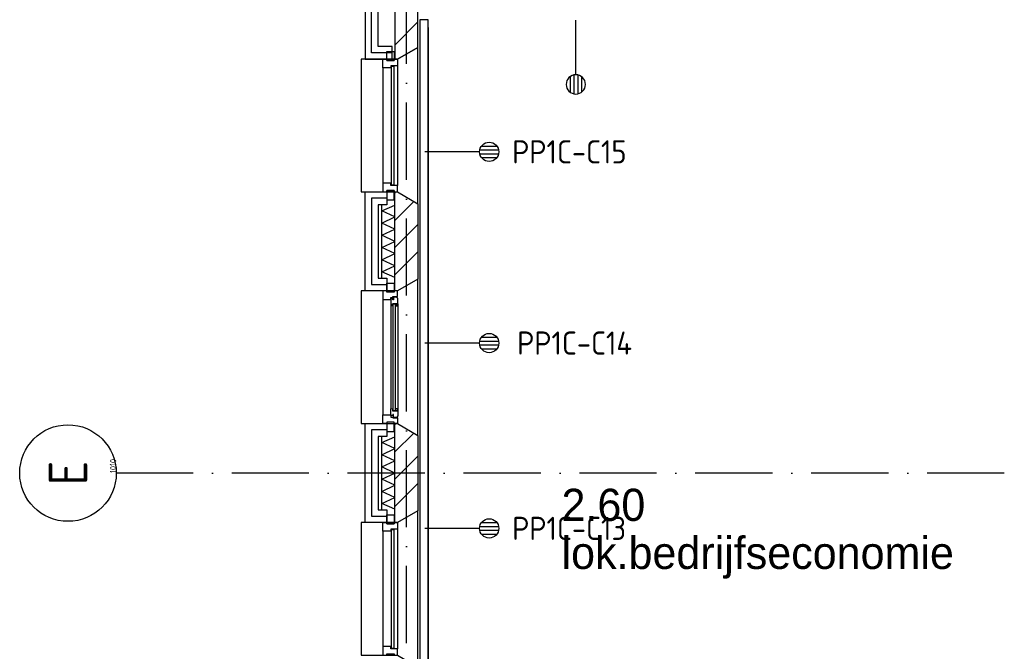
# Model space of a CAD drawing. Header units: millimetres. Extents: x -6587 to 112313, y 244 to 84344.
# Tile 7 of 54: x 14595 to 22243, y 33122 to 38030. Entities that reach past the tile are written whole.
import ezdxf
from ezdxf.enums import TextEntityAlignment as Align

# ---------------------------------------------------------------- set-up
doc = ezdxf.new("R2010")
doc.units = ezdxf.units.MM
doc.header["$LTSCALE"] = 100
doc.linetypes.add('DASHDOT', pattern=[9, 6, -1.5, 0, -1.5])
doc.layers.get('0').update_dxf_attribs({"color": 9, "linetype": 'CONTINUOUS'})
for name, color, linetype in [('AL$7----_STRAMIEN', 1, 'DASHDOT'), ('AL21----_BUITENWAND', 4, 'CONTINUOUS'), ('AL21K---_ISOLATIE', 1, 'CONTINUOUS'), ('AL28----_KONSTRUKTIE', 3, 'CONTINUOUS'), ('AL31----_BUITENKOZ', 7, 'CONTINUOUS'), ('ALL-----_REFLIJNEN', 8, 'CONTINUOUS'), ('ALN-----_BLOCKNAAM', 2, 'CONTINUOUS'), ('ALXA3---_VOLZWART', 14, 'CONTINUOUS'), ('ALXAB---_PREFABBETON', 1, 'CONTINUOUS'), ('BOUW', 8, 'CONTINUOUS'), ('EA61303-_ARCEER', 1, 'CONTINUOUS'), ('EB6441--_ATTRIB', 2, 'CONTINUOUS'), ('EL61303-_WANDGOOT', 3, 'CONTINUOUS'), ('EL6441--_DATACOM', 3, 'CONTINUOUS'), ('LIJN025', 10, 'CONTINUOUS'), ('WANDGOTEN2EA', 3, 'CONTINUOUS')]:
    doc.layers.add(name, color=color, linetype=linetype)
doc.styles.add('1_8', font='iso', dxfattribs={"width": 0.7, "height": 1.8})
doc.styles.add('2_0', font='iso', dxfattribs={"height": 200})
doc.styles.add('BURO-025', font='BUROFONT.shx', dxfattribs={"height": 250})
doc.styles.get("Standard").update_dxf_attribs({"font": 'iso.shx'})

# ---------------------------------------------------------------- blocks, each defined once
blk = doc.blocks.new('ES4X2')
for p, q in [((-0.45, 1.4), (-0.45, 2.6)), ((-0.15, 1.265), (-0.15, 2.735)), ((0.15, 1.265), (0.15, 2.735)), ((0.45, 1.4), (0.45, 2.6)), ((0, 1.25), (0, -3))]:
    blk.add_line(p, q)
blk.add_circle((0, 2), 0.75)
at = {"style": '1_8', "flags": 8}
for tag, p in [('NUMMER', (1.25, 3.5)), ('CODE', (-1.25, 3.5))]:
    blk.add_attdef(tag, text='', height=1.8, rotation=90, dxfattribs=at).set_placement(p, align=Align.MIDDLE_LEFT)
blk.add_attdef('M_CODE', text='', height=1.8, dxfattribs=at).set_placement((0, 0), align=Align.MIDDLE_CENTER)
blk = doc.blocks.new('EH100000')
at = {"linetype": 'ByBlock'}
for p, q in [((1, 0.5), (0, 0.5)), ((1, 0.5, 1), (0, 0.5, 1)), ((0, -0.5, 1), (1, -0.5, 1)), ((1, -0.5), (0, -0.5))]:
    blk.add_line(p, q, dxfattribs=at)
at = {"linetype": 'ByBlock', "invisible_edges": 15}
for points in [[(1, -0.5), (0, -0.5), (0, 0.5), (1, 0.5)], [(0, 0.5), (1, 0.5), (1, 0.5, 1), (0, 0.5, 1)], [(0, -0.5, 1), (1, -0.5, 1), (1, -0.5), (0, -0.5)]]:
    blk.add_3dface(points, dxfattribs=at)
at = {"linetype": 'ByBlock', "style": '2_0', "flags": 8}
blk.add_attdef('FUNCTIE', text='', height=0.5, dxfattribs=at).set_placement((0.5, 0), align=Align.MIDDLE)
at = {"linetype": 'ByBlock', "flags": 9}
blk.add_attdef('SCHOT', text='', height=0.5, dxfattribs=at).set_placement((0.5, 0), align=Align.MIDDLE)
blk = doc.blocks.new('EH100005')
blk.add_lwpolyline([(-1, -0.5), (0, -0.5), (0, 0.5), (-1, 0.5)])
at = {"style": '2_0', "flags": 9}
blk.add_attdef('HULPSTUK', text='', height=0.5, dxfattribs=at).set_placement((0, 0), align=Align.MIDDLE)
blk = doc.blocks.new('WANDGOTEN2EA')
at = {"layer": 'EA61303-_ARCEER'}
h = blk.add_hatch(dxfattribs=at)
h.set_pattern_fill('LINE,N', color=256, scale=20, angle=225, style=0)
h.set_pattern_definition([(225, (17736.5, 20234), (44.90128, -44.90128), [])])
edge = h.paths.add_edge_path()
edge.add_line((17769, 20234), (17769, 37968))
edge = h.paths.add_edge_path()
edge.add_line((17769, 37968), (17704, 37968))
edge = h.paths.add_edge_path()
edge.add_line((17704, 37968), (17704, 20234))
edge = h.paths.add_edge_path()
edge.add_line((17704, 20234), (17769, 20234))
at = {"layer": 'EL61303-_WANDGOOT', "yscale": 65, "zscale": 119.9999999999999}
for name, p, xscale, rotation in [('EH100005', (17736.5, 38028, 1500), 119.9999999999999, 90.00000000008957), ('EH100000', (17736.5, 20234, 1500), 17734, 90.00000000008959)]:
    blk.add_blockref(name, p, dxfattribs=dict(at, xscale=xscale, rotation=rotation))
blk = doc.blocks.new('1010')
at = {"layer": 'AL$7----_STRAMIEN', "color": 7, "linetype": 'Continuous'}
blk.add_circle((0, 750), 750, dxfattribs=at)
at = {"layer": 'AL$7----_STRAMIEN', "color": 3, "linetype": 'Continuous'}
blk.add_attdef('STR-NAAM', text='', height=600, rotation=360, dxfattribs=at).set_placement((0, 750), align=Align.MIDDLE)
at = {"layer": 'ALN-----_BLOCKNAAM', "linetype": 'Continuous'}
blk.add_text('1010', height=100, dxfattribs=at).set_placement((0, 0))
blk = doc.blocks.new('A$Cb38f1ce1')
at = {"layer": 'AL$7----_STRAMIEN', "color": 1}
for p, q in [((14347.7, 1456.2), (14347.7, 70113)), ((31593, 27980), (12094.2, 27980))]:
    blk.add_line(p, q, dxfattribs=at)
at = {"layer": 'AL21----_BUITENWAND', "color": 8}
for p, q in [((14027.7, 31980), (14027.7, 31195)), ((14127.7, 31295), (14127.7, 31880)), ((14237.7, 31295), (14127.7, 31295)), ((14237.7, 31195), (14237.7, 31295)), ((14027.7, 31195), (14237.7, 31195)), ((14027.7, 29395), (14027.7, 30165)), ((14027.7, 30165), (14196.7, 30165)), ((14196.7, 30165), (14196.7, 30065)), ((14196.7, 30065), (14127.7, 30065)), ((14127.7, 30065), (14127.7, 29495)), ((14127.7, 29495), (14196.7, 29495)), ((14196.7, 29495), (14196.7, 29395)), ((14196.7, 29395), (14027.7, 29395)), ((14027.7, 27595), (14027.7, 28365)), ((14027.7, 28365), (14196.7, 28365)), ((14196.7, 28365), (14196.7, 28265)), ((14196.7, 28265), (14127.7, 28265)), ((14127.7, 28265), (14127.7, 27695)), ((14127.7, 27695), (14196.7, 27695)), ((14196.7, 27695), (14196.7, 27595)), ((14196.7, 27595), (14027.7, 27595))]:
    blk.add_line(p, q, dxfattribs=at)
at = {"layer": 'AL21K---_ISOLATIE', "color": 8, "linetype": 'Continuous'}
for p, q in [((14157.7, 29495), (14157.7, 30065)), ((14157.7, 30017.5), (14257.7, 30060.8)), ((14257.7, 29495), (14257.7, 30065)), ((14257.7, 29970), (14157.7, 30017.5)), ((14157.7, 29922.5), (14257.7, 29970)), ((14257.7, 29875), (14157.7, 29922.5)), ((14157.7, 29827.5), (14257.7, 29875)), ((14257.7, 29780), (14157.7, 29827.5)), ((14157.7, 29732.5), (14257.7, 29780)), ((14257.7, 29685), (14157.7, 29732.5)), ((14157.7, 29637.5), (14257.7, 29685)), ((14257.7, 29590), (14157.7, 29637.5)), ((14157.7, 29542.5), (14257.7, 29590)), ((14257.7, 29499.2), (14157.7, 29542.5)), ((14157.7, 27695), (14157.7, 28265)), ((14157.7, 28217.5), (14257.7, 28260.8)), ((14257.7, 27695), (14257.7, 28265)), ((14257.7, 28170), (14157.7, 28217.5)), ((14157.7, 28122.5), (14257.7, 28170)), ((14257.7, 28075), (14157.7, 28122.5)), ((14157.7, 28027.5), (14257.7, 28075)), ((14257.7, 27980), (14157.7, 28027.5)), ((14157.7, 27932.5), (14257.7, 27980)), ((14257.7, 27885), (14157.7, 27932.5)), ((14157.7, 27837.5), (14257.7, 27885)), ((14257.7, 27790), (14157.7, 27837.5)), ((14157.7, 27742.5), (14257.7, 27790)), ((14257.7, 27699.2), (14157.7, 27742.5))]:
    blk.add_line(p, q, dxfattribs=at)
at = {"layer": 'AL28----_KONSTRUKTIE', "color": 8, "linetype": 'Continuous'}
for p, q in [((14257.7, 31820), (14257.7, 31195)), ((14437.7, 31287.4), (14437.7, 31820)), ((14277.7, 31195), (14437.7, 31287.4)), ((14257.7, 31195), (14277.7, 31195))]:
    blk.add_line(p, q, dxfattribs=at)
at = {"layer": 'AL28----_KONSTRUKTIE', "color": 8}
for p, q in [((14127.7, 31195), (14127.7, 31195)), ((14257.7, 30165), (14277.7, 30165)), ((14257.7, 29395), (14257.7, 30165)), ((14277.7, 30165), (14437.7, 30072.6)), ((14437.7, 30072.6), (14437.7, 29487.4)), ((14437.7, 29487.4), (14277.7, 29395)), ((14277.7, 29395), (14257.7, 29395)), ((14257.7, 28365), (14277.7, 28365)), ((14257.7, 27595), (14257.7, 28365)), ((14277.7, 28365), (14437.7, 28272.6)), ((14437.7, 28272.6), (14437.7, 27687.4)), ((14437.7, 27687.4), (14277.7, 27595)), ((14277.7, 27595), (14257.7, 27595))]:
    blk.add_line(p, q, dxfattribs=at)
at = {"layer": 'AL31----_BUITENKOZ', "color": 8}
for points in [[(14277.7, 30165), (14437.7, 30072.6), (14437.7, 31287.4), (14277.7, 31195), (13997.7, 31195), (13997.7, 30165)], [(14252.7, 31185), (14196.7, 31185), (14196.7, 31256), (14252.7, 31256)], [(14252.7, 30175), (14196.7, 30175), (14196.7, 30104), (14252.7, 30104)], [(14277.7, 28365), (14437.7, 28272.6), (14437.7, 29487.4), (14277.7, 29395), (13997.7, 29395), (13997.7, 28365)], [(14252.7, 29385), (14196.7, 29385), (14196.7, 29456), (14252.7, 29456)], [(14277.7, 29395), (14252.7, 29395), (14252.7, 29385), (14196.7, 29385), (14196.7, 29395), (14163.7, 29395), (14163.7, 29328), (14226.7, 29328), (14226.7, 29345), (14241.7, 29345), (14241.7, 29351), (14277.7, 29351)], [(14280.7, 29338.3), (14276.4, 29340.7), (14276.4, 29347.8), (14246.7, 29347.8), (14246.7, 29325.3), (14241.7, 29325.3), (14241.7, 29333.3), (14226.7, 29333.3), (14226.7, 29328), (14226.7, 29280.9), (14239.7, 29278.8), (14239.7, 29295.8), (14280.7, 29295.8)], [(14278.4, 29295.8), (14264.8, 29295.8), (14264.8, 29278.8), (14278.4, 29278.8)], [(14280.7, 28421.7), (14276.4, 28419.2), (14276.4, 28412.2), (14246.7, 28412.2), (14246.7, 28434.7), (14241.7, 28434.7), (14241.7, 28426.7), (14226.7, 28426.7), (14226.7, 28432), (14226.7, 28479.1), (14239.7, 28481.2), (14239.7, 28464.2), (14280.7, 28464.2)], [(14278.4, 28464.2), (14264.8, 28464.2), (14264.8, 28481.2), (14278.4, 28481.2)], [(14277.7, 28365), (14252.7, 28365), (14252.7, 28375), (14196.7, 28375), (14196.7, 28365), (14163.7, 28365), (14163.7, 28432), (14226.7, 28432), (14226.7, 28415), (14241.7, 28415), (14241.7, 28409), (14277.7, 28409)], [(14252.7, 28375), (14196.7, 28375), (14196.7, 28304), (14252.7, 28304)], [(14277.7, 26565), (14437.7, 26472.6), (14437.7, 27687.4), (14277.7, 27595), (13997.7, 27595), (13997.7, 26565)], [(14252.7, 27585), (14196.7, 27585), (14196.7, 27656), (14252.7, 27656)]]:
    blk.add_lwpolyline(points, close=True, dxfattribs=at)
at = {"layer": 'AL31----_BUITENKOZ', "color": 8, "linetype": 'Continuous'}
for points in [[(14277.7, 31145), (14277.7, 31145), (14226.7, 31145), (14226.7, 31128), (14163.7, 31128), (14163.7, 31128), (14163.7, 31128), (14163.7, 31128), (14163.7, 31128), (14163.7, 31195), (14196.7, 31195), (14196.7, 31185), (14252.7, 31185), (14252.7, 31195), (14252.7, 31195), (14277.7, 31195)], [(14251.7, 31140), (14230.7, 31140), (14230.7, 30220), (14251.7, 30220)], [(14277.7, 30215), (14277.7, 30215), (14226.7, 30215), (14226.7, 30232), (14163.7, 30232), (14163.7, 30232), (14163.7, 30232), (14163.7, 30232), (14163.7, 30232), (14163.7, 30165), (14196.7, 30165), (14196.7, 30175), (14252.7, 30175), (14252.7, 30165), (14252.7, 30165), (14277.7, 30165)], [(14262.7, 29293.8), (14241.7, 29293.8), (14241.7, 28466.2), (14262.7, 28466.2)], [(14277.7, 27545), (14277.7, 27545), (14226.7, 27545), (14226.7, 27528), (14163.7, 27528), (14163.7, 27528), (14163.7, 27528), (14163.7, 27528), (14163.7, 27528), (14163.7, 27595), (14196.7, 27595), (14196.7, 27585), (14252.7, 27585), (14252.7, 27595), (14252.7, 27595), (14277.7, 27595)], [(14251.7, 27540), (14230.7, 27540), (14230.7, 26620), (14251.7, 26620)], [(14277.7, 26615), (14277.7, 26615), (14226.7, 26615), (14226.7, 26632), (14163.7, 26632), (14163.7, 26632), (14163.7, 26632), (14163.7, 26632), (14163.7, 26632), (14163.7, 26565), (14196.7, 26565), (14196.7, 26575), (14252.7, 26575), (14252.7, 26565), (14252.7, 26565), (14277.7, 26565)]]:
    blk.add_lwpolyline(points, close=True, dxfattribs=at)
at = {"layer": 'AL31----_BUITENKOZ', "color": 8}
for points in [[(14163.7, 31128), (14163.7, 30232)], [(14277.7, 31145), (14277.7, 30215)], [(14163.7, 29328), (14163.7, 28432)], [(14280.7, 29295.8), (14280.7, 28464.2)], [(14226.7, 29280.9), (14226.7, 28479.1)], [(14277.7, 27545), (14277.7, 26615)], [(14163.7, 27528), (14163.7, 26632)]]:
    blk.add_lwpolyline(points, dxfattribs=at)
at = {"layer": 'ALL-----_REFLIJNEN', "color": 8, "linetype": 'Continuous'}
for p, q in [((14077.7, 31245), (14077.7, 31930)), ((14237.7, 31245), (14077.7, 31245)), ((14196.7, 30115), (14077.7, 30115)), ((14077.7, 30115), (14077.7, 29445)), ((14077.7, 29445), (14196.7, 29445)), ((14196.7, 28315), (14077.7, 28315)), ((14077.7, 28315), (14077.7, 27645)), ((14077.7, 27645), (14196.7, 27645))]:
    blk.add_line(p, q, dxfattribs=at)
at = {"layer": 'ALXA3---_VOLZWART', "color": 8}
for p, q in [((14077.7, 31245), (14077.7, 31930)), ((14237.7, 31245), (14077.7, 31245)), ((14196.7, 30115), (14077.7, 30115)), ((14077.7, 30115), (14077.7, 29445)), ((14077.7, 29445), (14196.7, 29445)), ((14196.7, 28315), (14077.7, 28315)), ((14077.7, 28315), (14077.7, 27645)), ((14077.7, 27645), (14196.7, 27645))]:
    blk.add_line(p, q, dxfattribs=at)
at = {"layer": 'ALXAB---_PREFABBETON', "color": 8}
for p, q in [((14257.7, 31306.3), (14437.7, 31486.3)), ((14257.7, 30155.9), (14266.8, 30165)), ((14257.7, 29943.8), (14405.2, 30091.3)), ((14257.7, 29731.6), (14437.7, 29911.6)), ((14257.7, 29519.5), (14437.7, 29699.5)), ((14257.7, 28355.9), (14266.8, 28365)), ((14257.7, 28143.8), (14405.2, 28291.3)), ((14257.7, 27931.6), (14437.7, 28111.6)), ((14257.7, 27719.5), (14437.7, 27899.5))]:
    blk.add_line(p, q, dxfattribs=at)
at = {"layer": 'AL$7----_STRAMIEN', "xscale": 0.5, "yscale": 0.5, "zscale": 0.5, "rotation": 90}
blk.add_blockref('1010', (12094.2, 27980), dxfattribs=at).add_auto_attribs({'STR-NAAM': 'E'})
at = {"layer": 'BOUW', "style": 'BURO-025'}
for s, p in [('2.60', (15552.8, 27608.2)), ('lok.bedrijfseconomie', (15552.8, 27235.1))]:
    blk.add_text(s, height=250, dxfattribs=at).set_placement(p)

msp = doc.modelspace()

# ---------------------------------------------------------------- block references
at = {"layer": 'EL6441--_DATACOM'}
ref = msp.add_blockref('ES4X2', (18915, 37727), dxfattribs=dict(at, xscale=-100, yscale=100, zscale=100, rotation=180.0000000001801))
ref.add_attrib('CODE', 'PP1C-C16', dxfattribs={"layer": 'EB6441--_ATTRIB', "color": 1, "height": 180, "rotation": 90, "style": '1_8', "flags": 8}).set_placement((18853, 38325.5), align=Align.MIDDLE_LEFT)
ref = msp.add_blockref('ES4X2', (18042, 37003), dxfattribs=dict(at, xscale=100, yscale=100, zscale=100, rotation=270.0000000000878))
ref.add_attrib('CODE', 'PP1C-C15', dxfattribs={"layer": 'EB6441--_ATTRIB', "color": 1, "height": 180, "style": '1_8', "flags": 8}).set_placement((18421, 37003), align=Align.MIDDLE_LEFT)
ref = msp.add_blockref('ES4X2', (18042, 35517), dxfattribs=dict(at, xscale=100, yscale=100, zscale=100, rotation=270.0000000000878))
ref.add_attrib('CODE', 'PP1C-C14', dxfattribs={"layer": 'EB6441--_ATTRIB', "color": 1, "height": 180, "style": '1_8', "flags": 8}).set_placement((18459.6, 35517), align=Align.MIDDLE_LEFT)
ref = msp.add_blockref('ES4X2', (18042, 34077), dxfattribs=dict(at, xscale=100, yscale=100, zscale=100, rotation=270.0000000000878))
ref.add_attrib('CODE', 'PP1C-C13', dxfattribs={"layer": 'EB6441--_ATTRIB', "color": 1, "height": 180, "style": '1_8', "flags": 8}).set_placement((18421, 34077), align=Align.MIDDLE_LEFT)
at = {"layer": 'LIJN025'}
msp.add_blockref('A$Cb38f1ce1', (3251.2, 6526.8), dxfattribs=at)
at = {"layer": 'WANDGOTEN2EA'}
msp.add_blockref('WANDGOTEN2EA', (0, 0), dxfattribs=at)

doc.saveas('drawing.dxf')
